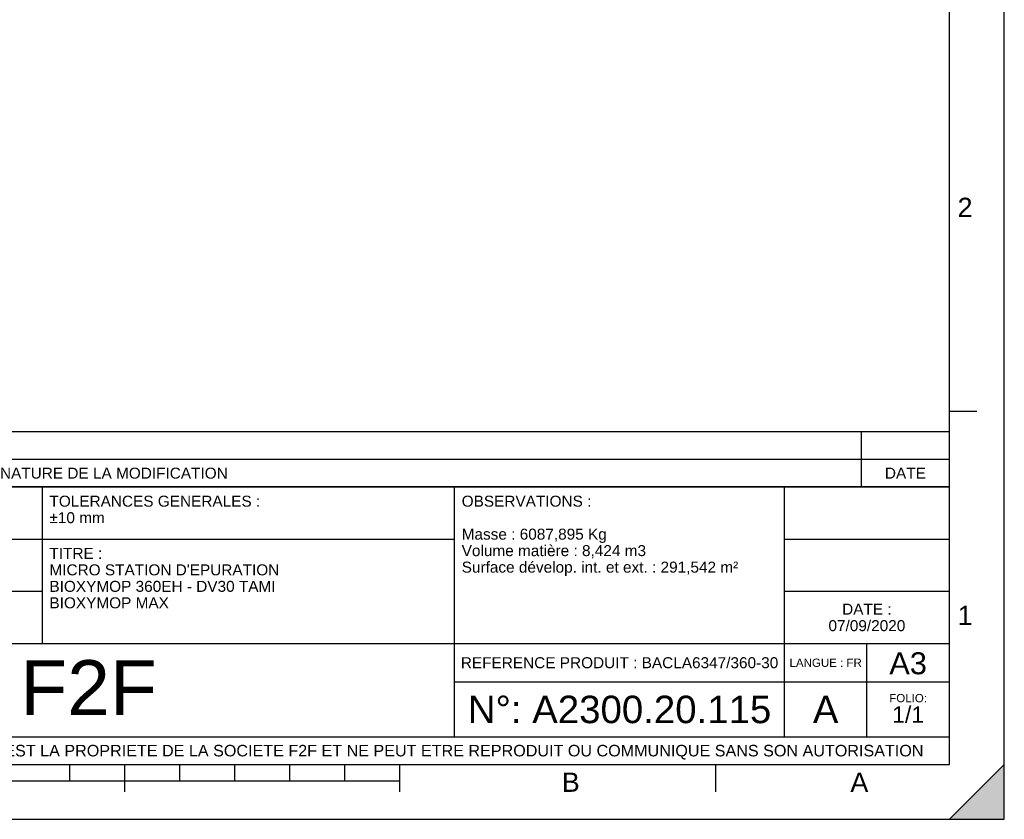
# Model space of a CAD drawing. Header units: millimetres. Extents: x 0 to 420, y 0 to 297.
# Tile 23 of 34: x 241 to 420, y 0 to 146. Entities that reach past the tile are written whole.
import ezdxf

# ---------------------------------------------------------------- set-up
doc = ezdxf.new("R2010")
doc.units = ezdxf.units.MM
doc.header["$LTSCALE"] = 23.1
doc.layers.get('0').update_dxf_attribs({"linetype": 'CONTINUOUS'})
doc.styles.get("Standard").update_dxf_attribs({"font": 'arial.ttf'})
doc.styles.add('TEXTSTYLE_2', font='arial.ttf')

# ---------------------------------------------------------------- blocks, each defined once
blk = doc.blocks.new('MARGEA3_BL0', base_point=(210.000078, 148.5))
at = {"color": 7, "linetype": 'Continuous'}
for p, q in [((420, 0), (420, 296.999914)), ((420.000078, 0.000001), (420.000078, 297.000001)), ((410.000078, 10.000001), (410.000078, 287.000001)), ((415.000078, 74.250001), (410.000078, 74.250001)), ((10.000078, 10.000001), (410.000078, 10.000001)), ((250.000078, 7.000001), (250.000078, 10.000001)), ((260.000078, 5.000001), (260.000078, 10.000001)), ((270.000078, 7.000001), (270.000078, 10.000001)), ((280.000078, 7.000001), (280.000078, 10.000001)), ((290.000078, 7.000001), (290.000078, 10.000001)), ((300.000078, 7.000001), (300.000078, 10.000001)), ((310.000078, 5.000001), (310.000078, 10.000001)), ((367.500078, 5.000001), (367.500078, 10.000001)), ((420, 10), (410, 0)), ((420, 10), (410, 0)), ((420.000078, 10.000001), (410.000078, 0.000001)), ((420, 0), (420, 10)), ((420.000078, 0.000001), (420.000078, 10.000001)), ((110.000078, 7.000001), (310.000078, 7.000001)), ((0.000078, 0), (420.000078, 0)), ((410, 0), (420, 0)), ((410.000078, 0.000001), (420.000078, 0.000001))]:
    blk.add_line(p, q, dxfattribs=at)
blk.add_solid([(420, 10), (410, 0), (420, 0)], dxfattribs=at)
at = {"color": 7, "linetype": 'Continuous', "style": 'TEXTSTYLE_2', "oblique": 0.00001872}
for s, p in [('2', (411.500078, 109.625001)), ('1', (411.500078, 35.375001)), ('B', (339.500078, 5.000001)), ('A', (392.000078, 5.000001))]:
    blk.add_text(s, height=3.5, dxfattribs=at).set_placement(p)
blk = doc.blocks.new('*T5')
at = {"color": 2, "linetype": 'Continuous'}
for p, q in [((0, 0), (0, 50.5)), ((0, 50.5), (190, 50.5)), ((25, 22), (25, 50.5)), ((100, 5), (100, 50.5)), ((160, 5), (160, 50.5)), ((190, 0), (190, 50.5)), ((0, 41), (100, 41)), ((160, 41), (190, 41)), ((0, 31.5), (25, 31.5)), ((160, 31.5), (190, 31.5)), ((0, 22), (190, 22)), ((175, 5), (175, 22)), ((100, 15), (190, 15)), ((0, 5), (190, 5)), ((0, 0), (190, 0))]:
    blk.add_line(p, q, dxfattribs=at)
at = {"color": 5, "linetype": 'Continuous', "line_spacing_factor": 0.9}
for s, insert, char_height, width, attachment_point in [('MATIERE :\\P ', (1.28, 48.9), 2, 27.8662, 1), ('TOLERANCES GENERALES :\\P±10 mm', (26.28, 48.9), 2, 76.5502, 1), ('OBSERVATIONS :\\P \\PMasse : 6087,895 Kg\\PVolume matière : 8,424 m3\\PSurface dévelop. int. et ext. : 291,542 m²', (101.28, 48.9), 2, 100.5056, 1), ('ECHELLE :\\P\\H2.5;13:1000', (1.28, 39.4), 2, 28.5204, 1), ("TITRE :\\PMICRO STATION D'EPURATION\\PBIOXYMOP 360EH - DV30 TAMI\\PBIOXYMOP MAX", (26.28, 39.4), 2, 83.4796, 1), ('DATE :\\P07/09/2020', (175, 29.25), 2, 27.9554, 2), ('A3', (182.5, 20.4), 4, 13.6506, 2), ('REFERENCE PRODUIT : BACLA6347/360-30', (130, 19.5), 2, 115.3457, 2), ('LANGUE : FR', (167.5, 19.25), 1.5, 26.2639, 2), ('N°: A2300.20.115', (130, 12.5), 5, 110.3346, 2), ('FOLIO:  \\P\\H3.0;1/1', (182.5, 12.81), 1.5, 16.0372, 2), ('A', (167.5, 12.5), 5, 9.2937, 2), ('CE PLAN EST LA PROPRIETE DE LA SOCIETE F2F ET NE PEUT ETRE REPRODUIT OU COMMUNIQUE SANS SON AUTORISATION', (95, 3.55), 2.1, 360.4506, 2)]:
    blk.add_mtext(s, dxfattribs=dict(at, insert=insert, char_height=char_height, width=width, attachment_point=attachment_point))
blk = doc.blocks.new('*T6')
at = {"color": 2, "linetype": 'Continuous'}
for p, q in [((190, 10), (0, 10)), ((0, 0), (0, 10)), ((8, 0), (8, 10)), ((16, 0), (16, 10)), ((174, 0), (174, 10)), ((190, 0), (190, 10)), ((190, 5), (0, 5)), ((190, 0), (0, 0))]:
    blk.add_line(p, q, dxfattribs=at)
at = {"color": 5, "linetype": 'Continuous', "char_height": 2, "line_spacing_factor": 0.9}
for s, insert, width, attachment_point in [('REV', (4, 3.5), 11.4647, 2), ('PAR', (12, 3.5), 11.4647, 2), ('NATURE DE LA MODIFICATION', (17.28, 3.5), 82.7212, 1), ('DATE', (182, 3.5), 14.8699, 2)]:
    blk.add_mtext(s, dxfattribs=dict(at, insert=insert, width=width, attachment_point=attachment_point))

msp = doc.modelspace()

# ---------------------------------------------------------------- linework, layer by layer
at = {"color": 7, "linetype": 'Continuous'}
for p, q in [((420, 0), (420, 297)), ((0, 0), (420, 0))]:
    msp.add_line(p, q, dxfattribs=at)

# ---------------------------------------------------------------- block references
msp.add_blockref('MARGEA3_BL0', (210, 148.5), dxfattribs=at)
for name, p in [('*T6', (220, 60.5)), ('*T5', (220, 10))]:
    msp.add_blockref(name, p)

# ---------------------------------------------------------------- texts
at = {"color": 5, "linetype": 'Continuous', "insert": (240.98, 28.96), "char_height": 10, "width": 24.7955, "attachment_point": 1, "line_spacing_factor": 0.9}
msp.add_mtext('F2F', dxfattribs=at)

doc.saveas('drawing.dxf')
